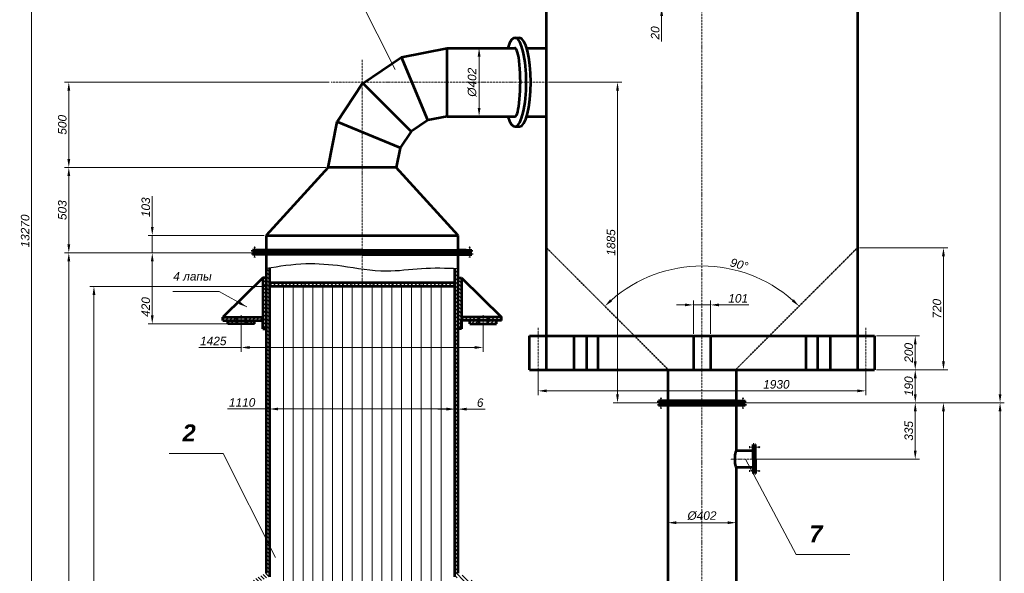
# Model space of a CAD drawing. Header units: millimetres. Extents: x -3101 to 6476, y -8300 to 7211.
# Tile 3 of 5: x -3101 to 2695, y -1536 to 1721. Entities that reach past the tile are written whole.
import ezdxf

# ---------------------------------------------------------------- set-up
doc = ezdxf.new("R2010")
doc.units = ezdxf.units.MM
doc.linetypes.add('ACAD_ISO10W100', pattern=[18, 12, -3, 0, -3])
doc.linetypes.add('HIDDEN2', pattern=[4.7625, 3.175, -1.5875])
doc.layers.get('0').update_dxf_attribs({"lineweight": 53})
for name, color, linetype, lineweight in [('0.15', 7, 'Continuous', 15), ('0.5', 7, 'Continuous', 30), ('0.5 Dash', 7, 'HIDDEN2', 35), ('Dash-Dot', 7, 'ACAD_ISO10W100', 15)]:
    doc.layers.add(name, color=color, linetype=linetype, lineweight=lineweight)
doc.styles.get("Standard").update_dxf_attribs({"font": 'ARIALI.TTF'})
doc.dimstyles.new('ISO-25', dxfattribs={"dimscale": 20, "dimtxt": 2.5, "dimasz": 2.5, "dimexe": 1.25, "dimexo": 0.625, "dimtad": 1, "dimdec": 1, "dimdsep": 46, "dimtxsty": 'Standard', "dimcen": 2.5, "dimadec": 0, "dimazin": 0, "dimtfac": 1, "dimtdec": 1, "dimtmove": 0, "dimatfit": 3, "dimfxl": 1.25, "dimlwd": 15, "dimlwe": 15, "dimarcsym": 0})

# ---------------------------------------------------------------- blocks, each defined once
blk = doc.blocks.new('*D13')
at = {"layer": '0.15', "color": 0, "lineweight": 15}
for p, q in [((1717.2, 7111), (2694.6, 7111)), ((2669.6, 7061), (2669.6, -482)), ((1153.5, -532), (2694.6, -532))]:
    blk.add_line(p, q, dxfattribs=at)
at = {"layer": '0.15', "color": 0}
for points in [[(2661.2, 7061), (2677.9, 7061), (2669.6, 7111)], [(2661.2, -482), (2677.9, -482), (2669.6, -532)]]:
    blk.add_solid(points, dxfattribs=at)
at = {"layer": 'Defpoints', "color": 0}
for p in [(1704.7, 7111), (1141, -532), (2669.6, -532)]:
    blk.add_point(p, dxfattribs=at)
at = {"layer": '0.15', "color": 0, "insert": (2631.5, 3289.5), "char_height": 50, "attachment_point": 5, "rotation": 90}
blk.add_mtext('7640', dxfattribs=at)
blk = doc.blocks.new('*D14')
at = {"layer": '0.15', "color": 0, "lineweight": 15}
for p, q in [((1942.5, -138.6), (2195.4, -138.6)), ((2170.4, -188.6), (2170.4, -288.6)), ((1942.5, -338.6), (2195.4, -338.6))]:
    blk.add_line(p, q, dxfattribs=at)
at = {"layer": '0.15', "color": 0}
for points in [[(2162.1, -188.6), (2178.8, -188.6), (2170.4, -138.6)], [(2162.1, -288.6), (2178.8, -288.6), (2170.4, -338.6)]]:
    blk.add_solid(points, dxfattribs=at)
at = {"layer": 'Defpoints', "color": 0}
for p in [(1930, -138.6), (1930, -338.6), (2170.4, -338.6)]:
    blk.add_point(p, dxfattribs=at)
at = {"layer": '0.15', "color": 0, "insert": (2132.4, -238.6), "char_height": 50, "attachment_point": 5, "rotation": 90}
blk.add_mtext('200', dxfattribs=at)
blk = doc.blocks.new('*D15')
at = {"layer": '0.15', "color": 0, "lineweight": 15}
for p, q in [((1942.5, -338.6), (2195.4, -338.6)), ((2170.4, -388.6), (2170.4, -482)), ((1942.5, -532), (2195.4, -532))]:
    blk.add_line(p, q, dxfattribs=at)
at = {"layer": '0.15', "color": 0}
for points in [[(2162.1, -388.6), (2178.8, -388.6), (2170.4, -338.6)], [(2162.1, -482), (2178.8, -482), (2170.4, -532)]]:
    blk.add_solid(points, dxfattribs=at)
at = {"layer": 'Defpoints', "color": 0}
for p in [(1930, -338.6), (1930, -532), (2170.4, -532)]:
    blk.add_point(p, dxfattribs=at)
at = {"layer": '0.15', "color": 0, "insert": (2132.4, -435.3), "char_height": 50, "attachment_point": 5, "rotation": 90}
blk.add_mtext('190', dxfattribs=at)
blk = doc.blocks.new('*D16')
at = {"layer": '0.15', "color": 0, "lineweight": 15}
for p, q in [((1842.5, 379.3), (2361.4, 379.3)), ((2336.4, 329.3), (2336.4, -288.6)), ((1942.5, -338.6), (2361.4, -338.6))]:
    blk.add_line(p, q, dxfattribs=at)
at = {"layer": '0.15', "color": 0}
for points in [[(2328, 329.3), (2344.7, 329.3), (2336.4, 379.3)], [(2328, -288.6), (2344.7, -288.6), (2336.4, -338.6)]]:
    blk.add_solid(points, dxfattribs=at)
at = {"layer": 'Defpoints', "color": 0}
for p in [(1830, 379.3), (1930, -338.6), (2336.4, -338.6)]:
    blk.add_point(p, dxfattribs=at)
at = {"layer": '0.15', "color": 0, "insert": (2298.3, 20.3), "char_height": 50, "attachment_point": 5, "rotation": 90}
blk.add_mtext('720', dxfattribs=at)
blk = doc.blocks.new('*D17')
at = {"layer": '0.15', "color": 0, "lineweight": 15}
for p, q in [((-48.8, -351.1), (-48.8, -487.4)), ((1878.8, -351.1), (1878.8, -487.4)), ((1.2, -462.4), (1828.8, -462.4))]:
    blk.add_line(p, q, dxfattribs=at)
at = {"layer": '0.15', "color": 0}
for points in [[(1.2, -454.1), (1.2, -470.7), (-48.8, -462.4)], [(1828.8, -454.1), (1828.8, -470.7), (1878.8, -462.4)]]:
    blk.add_solid(points, dxfattribs=at)
at = {"layer": 'Defpoints', "color": 0}
for p in [(-48.8, -338.6), (1878.8, -338.6), (1878.8, -462.4)]:
    blk.add_point(p, dxfattribs=at)
at = {"layer": '0.15', "color": 0, "insert": (1353, -424.4), "char_height": 50, "attachment_point": 5}
blk.add_mtext('1930', dxfattribs=at)
blk = doc.blocks.new('*D18')
at = {"layer": '0.15', "color": 0, "lineweight": 15}
for p, q in [((714, -1158.9), (714, -1262.9)), ((1116, -1158.9), (1116, -1262.9)), ((764, -1237.9), (1066, -1237.9))]:
    blk.add_line(p, q, dxfattribs=at)
at = {"layer": '0.15', "color": 0}
for points in [[(764, -1229.6), (764, -1246.3), (714, -1237.9)], [(1066, -1229.6), (1066, -1246.3), (1116, -1237.9)]]:
    blk.add_solid(points, dxfattribs=at)
at = {"layer": 'Defpoints', "color": 0}
for p in [(714, -1146.4), (1116, -1146.4), (1116, -1237.9)]:
    blk.add_point(p, dxfattribs=at)
at = {"layer": '0.15', "color": 0, "insert": (915, -1197), "char_height": 50, "attachment_point": 5}
blk.add_mtext('%%c402', dxfattribs=at)
blk = doc.blocks.new('*D19')
at = {"layer": '0.15', "color": 0, "lineweight": 15}
for p, q in [((1153.5, -532), (2195.4, -532)), ((2170.4, -813.7), (2170.4, -582)), ((1243.5, -863.7), (2195.4, -863.7))]:
    blk.add_line(p, q, dxfattribs=at)
at = {"layer": '0.15', "color": 0}
for points in [[(2162.1, -582), (2178.8, -582), (2170.4, -532)], [(2162.1, -813.7), (2178.8, -813.7), (2170.4, -863.7)]]:
    blk.add_solid(points, dxfattribs=at)
at = {"layer": 'Defpoints', "color": 0}
for p in [(1141, -532), (2170.4, -532), (1231, -863.7)]:
    blk.add_point(p, dxfattribs=at)
at = {"layer": '0.15', "color": 0, "insert": (2132.4, -697.9), "char_height": 50, "attachment_point": 5, "rotation": 90}
blk.add_mtext('335', dxfattribs=at)
blk = doc.blocks.new('*D20')
at = {"layer": '0.15', "color": 0, "lineweight": 15}
for p, q in [((864.5, -126.1), (864.5, 68.3)), ((965.5, -126.1), (965.5, 68.3)), ((814.5, 43.3), (764.5, 43.3)), ((864.5, 43.3), (965.5, 43.3)), ((1015.5, 43.3), (1191.4, 43.3))]:
    blk.add_line(p, q, dxfattribs=at)
at = {"layer": '0.15', "color": 0}
for points in [[(814.5, 51.6), (814.5, 35), (864.5, 43.3)], [(1015.5, 51.6), (1015.5, 35), (965.5, 43.3)]]:
    blk.add_solid(points, dxfattribs=at)
at = {"layer": 'Defpoints', "color": 0}
for p in [(965.5, 43.3), (864.5, -138.6), (965.5, -138.6)]:
    blk.add_point(p, dxfattribs=at)
at = {"layer": '0.15', "color": 0, "insert": (1128.4, 81.3), "char_height": 50, "attachment_point": 5}
blk.add_mtext('101', dxfattribs=at)
blk = doc.blocks.new('*D21')
at = {"layer": '0.15', "color": 0, "lineweight": 15}
for p, q in [((-397.6, 1554.1), (-421.7, 1554.1)), ((-396.7, 1504.1), (-396.7, 1202.1)), ((-397.3, 1152.1), (-421.7, 1152.1))]:
    blk.add_line(p, q, dxfattribs=at)
at = {"layer": '0.15', "color": 0}
for points in [[(-405, 1504.1), (-388.3, 1504.1), (-396.7, 1554.1)], [(-405, 1202.1), (-388.3, 1202.1), (-396.7, 1152.1)]]:
    blk.add_solid(points, dxfattribs=at)
at = {"layer": 'Defpoints', "color": 0}
for p in [(-385.1, 1554.1), (-396.7, 1152.1), (-384.8, 1152.1)]:
    blk.add_point(p, dxfattribs=at)
at = {"layer": '0.15', "color": 0, "insert": (-437.6, 1353.1), "char_height": 50, "attachment_point": 5, "rotation": 90}
blk.add_mtext('%%c402', dxfattribs=at)
blk = doc.blocks.new('*D28')
at = {"layer": '0.15', "color": 0, "lineweight": 15}
for p, q in [((927.5, -532), (2694.6, -532)), ((2669.6, -5398.9), (2669.6, -582)), ((927.5, -5448.9), (2694.6, -5448.9))]:
    blk.add_line(p, q, dxfattribs=at)
at = {"layer": '0.15', "color": 0}
for points in [[(2661.2, -582), (2677.9, -582), (2669.6, -532)], [(2661.2, -5398.9), (2677.9, -5398.9), (2669.6, -5448.9)]]:
    blk.add_solid(points, dxfattribs=at)
at = {"layer": 'Defpoints', "color": 0}
for p in [(915, -532), (2669.6, -532), (915, -5448.9)]:
    blk.add_point(p, dxfattribs=at)
at = {"layer": '0.15', "color": 0, "insert": (2631.5, -2990.5), "char_height": 50, "attachment_point": 5, "rotation": 90}
blk.add_mtext('4920', dxfattribs=at)
blk = doc.blocks.new('*D29')
at = {"layer": '0.15', "color": 0, "lineweight": 15}
for p, q in [((-1796.8, -80.6), (-1796.8, -232.2)), ((-373.2, -80.6), (-373.2, -232.2)), ((-1796.8, -207.2), (-2047, -207.2)), ((-423.2, -207.2), (-1746.8, -207.2))]:
    blk.add_line(p, q, dxfattribs=at)
at = {"layer": '0.15', "color": 0}
for points in [[(-1746.8, -198.9), (-1746.8, -215.6), (-1796.8, -207.2)], [(-423.2, -198.9), (-423.2, -215.6), (-373.2, -207.2)]]:
    blk.add_solid(points, dxfattribs=at)
at = {"layer": 'Defpoints', "color": 0}
for p in [(-1796.8, -68.1), (-373.2, -68.1), (-373.2, -207.2)]:
    blk.add_point(p, dxfattribs=at)
at = {"layer": '0.15', "color": 0, "insert": (-1961.4, -169.2), "char_height": 50, "attachment_point": 5}
blk.add_mtext('1425', dxfattribs=at)
blk = doc.blocks.new('*D30')
at = {"layer": '0.15', "color": 0, "lineweight": 15}
for p, q in [((-1710.5, 349.1), (-2345.5, 349.1)), ((-2320.5, 299.1), (-2320.5, -18.1)), ((-1730.3, -68.1), (-2345.5, -68.1))]:
    blk.add_line(p, q, dxfattribs=at)
at = {"layer": '0.15', "color": 0}
for points in [[(-2328.8, 299.1), (-2312.1, 299.1), (-2320.5, 349.1)], [(-2328.8, -18.1), (-2312.1, -18.1), (-2320.5, -68.1)]]:
    blk.add_solid(points, dxfattribs=at)
at = {"layer": 'Defpoints', "color": 0}
for p in [(-1698, 349.1), (-2320.5, -68.1), (-1717.8, -68.1)]:
    blk.add_point(p, dxfattribs=at)
at = {"layer": '0.15', "color": 0, "insert": (-2358.5, 30.8), "char_height": 50, "attachment_point": 5, "rotation": 90}
blk.add_mtext('420', dxfattribs=at)
blk = doc.blocks.new('*D31')
at = {"layer": '0.15', "color": 0, "lineweight": 15}
for p, q in [((-1642.7, 152.1), (-2688.7, 152.1)), ((-2663.7, 102.1), (-2663.7, -4797.9)), ((-1621.1, -4847.9), (-2688.7, -4847.9))]:
    blk.add_line(p, q, dxfattribs=at)
at = {"layer": '0.15', "color": 0}
for points in [[(-2672, 102.1), (-2655.3, 102.1), (-2663.7, 152.1)], [(-2672, -4797.9), (-2655.3, -4797.9), (-2663.7, -4847.9)]]:
    blk.add_solid(points, dxfattribs=at)
at = {"layer": 'Defpoints', "color": 0}
for p in [(-1630.2, 152.1), (-2663.7, -4847.9), (-1608.6, -4847.9)]:
    blk.add_point(p, dxfattribs=at)
at = {"layer": '0.15', "color": 0, "insert": (-2701.7, -2347.9), "char_height": 50, "attachment_point": 5, "rotation": 90}
blk.add_mtext('5000', dxfattribs=at)
blk = doc.blocks.new('*D32')
at = {"layer": '0.15', "color": 0, "lineweight": 15}
for p, q in [((-1756.6, 349.1), (-2836.8, 349.1)), ((-2811.8, 299.1), (-2811.8, -4995)), ((-1710.5, -5045), (-2836.8, -5045))]:
    blk.add_line(p, q, dxfattribs=at)
at = {"layer": '0.15', "color": 0}
for points in [[(-2820.1, 299.1), (-2803.4, 299.1), (-2811.8, 349.1)], [(-2820.1, -4995), (-2803.4, -4995), (-2811.8, -5045)]]:
    blk.add_solid(points, dxfattribs=at)
at = {"layer": 'Defpoints', "color": 0}
for p in [(-1744.1, 349.1), (-2811.8, -5045), (-1698, -5045)]:
    blk.add_point(p, dxfattribs=at)
at = {"layer": '0.15', "color": 0, "insert": (-2849.8, -2347.9), "char_height": 50, "attachment_point": 5, "rotation": 90}
blk.add_mtext('5394', dxfattribs=at)
blk = doc.blocks.new('*D33')
at = {"layer": '0.15', "color": 0, "lineweight": 15}
for p, q in [((-2320.5, 502.1), (-2320.5, 683.3)), ((-1662.5, 452.1), (-2345.5, 452.1)), ((-2320.5, 349.1), (-2320.5, 452.1)), ((-1769.1, 349.1), (-2345.5, 349.1)), ((-2320.5, 299.1), (-2320.5, 249.1))]:
    blk.add_line(p, q, dxfattribs=at)
at = {"layer": '0.15', "color": 0}
for points in [[(-2328.8, 502.1), (-2312.1, 502.1), (-2320.5, 452.1)], [(-2328.8, 299.1), (-2312.1, 299.1), (-2320.5, 349.1)]]:
    blk.add_solid(points, dxfattribs=at)
at = {"layer": 'Defpoints', "color": 0}
for p in [(-2320.5, 452.1), (-1650, 452.1), (-1756.6, 349.1)]:
    blk.add_point(p, dxfattribs=at)
at = {"layer": '0.15', "color": 0, "insert": (-2358.5, 617.7), "char_height": 50, "attachment_point": 5, "rotation": 90}
blk.add_mtext('103', dxfattribs=at)
blk = doc.blocks.new('*D34')
at = {"layer": '0.15', "color": 0, "lineweight": 15}
for p, q in [((-1298.5, 852.1), (-2836.8, 852.1)), ((-2811.8, 802.1), (-2811.8, 399.1)), ((-1781.6, 349.1), (-2836.8, 349.1))]:
    blk.add_line(p, q, dxfattribs=at)
at = {"layer": '0.15', "color": 0}
for points in [[(-2820.1, 802.1), (-2803.4, 802.1), (-2811.8, 852.1)], [(-2820.1, 399.1), (-2803.4, 399.1), (-2811.8, 349.1)]]:
    blk.add_solid(points, dxfattribs=at)
at = {"layer": 'Defpoints', "color": 0}
for p in [(-1286, 852.1), (-2811.8, 349.1), (-1769.1, 349.1)]:
    blk.add_point(p, dxfattribs=at)
at = {"layer": '0.15', "color": 0, "insert": (-2849.8, 600.6), "char_height": 50, "attachment_point": 5, "rotation": 90}
blk.add_mtext('503', dxfattribs=at)
blk = doc.blocks.new('*D35')
at = {"layer": '0.15', "color": 0, "lineweight": 15}
for p, q in [((12.5, 1353.4), (443, 1353.4)), ((418, 1303.4), (418, -482)), ((793.4, -532), (393, -532))]:
    blk.add_line(p, q, dxfattribs=at)
at = {"layer": '0.15', "color": 0}
for points in [[(409.6, 1303.4), (426.3, 1303.4), (418, 1353.4)], [(409.6, -482), (426.3, -482), (418, -532)]]:
    blk.add_solid(points, dxfattribs=at)
at = {"layer": 'Defpoints', "color": 0}
for p in [(0, 1353.4), (418, -532), (805.9, -532)]:
    blk.add_point(p, dxfattribs=at)
at = {"layer": '0.15', "color": 0, "insert": (379.9, 410.7), "char_height": 50, "attachment_point": 5, "rotation": 90}
blk.add_mtext('1885', dxfattribs=at)
blk = doc.blocks.new('*D36')
at = {"layer": '0.15', "color": 0, "lineweight": 15}
for p, q in [((-1279.6, 1353.4), (-2836.8, 1353.4)), ((-2811.8, 902.1), (-2811.8, 1303.4)), ((-1311, 852.1), (-2836.8, 852.1))]:
    blk.add_line(p, q, dxfattribs=at)
at = {"layer": '0.15', "color": 0}
for points in [[(-2820.1, 1303.4), (-2803.4, 1303.4), (-2811.8, 1353.4)], [(-2820.1, 902.1), (-2803.4, 902.1), (-2811.8, 852.1)]]:
    blk.add_solid(points, dxfattribs=at)
at = {"layer": 'Defpoints', "color": 0}
for p in [(-2811.8, 1353.4), (-1267.1, 1353.4), (-1298.5, 852.1)]:
    blk.add_point(p, dxfattribs=at)
at = {"layer": '0.15', "color": 0, "insert": (-2849.8, 1102.7), "char_height": 50, "attachment_point": 5, "rotation": 90}
blk.add_mtext('500', dxfattribs=at)
blk = doc.blocks.new('*D41')
at = {"layer": '0.15', "color": 0, "lineweight": 15}
for p, q in [((-1630.1, -499.8), (-1630.1, -594.1)), ((-540, -499.8), (-540, -594.1)), ((-1630.1, -569.1), (-1876.9, -569.1)), ((-590, -569.1), (-1580.1, -569.1))]:
    blk.add_line(p, q, dxfattribs=at)
at = {"layer": '0.15', "color": 0}
for points in [[(-1580.1, -560.8), (-1580.1, -577.4), (-1630.1, -569.1)], [(-590, -560.8), (-590, -577.4), (-540, -569.1)]]:
    blk.add_solid(points, dxfattribs=at)
at = {"layer": 'Defpoints', "color": 0}
for p in [(-1630.1, -487.3), (-540, -487.3), (-540, -569.1)]:
    blk.add_point(p, dxfattribs=at)
at = {"layer": '0.15', "color": 0, "insert": (-1791.6, -531.1), "char_height": 50, "attachment_point": 5}
blk.add_mtext('1110', dxfattribs=at)
blk = doc.blocks.new('*D42')
at = {"layer": '0.15', "color": 0, "lineweight": 15}
for p, q in [((-590, -570.1), (-640, -570.1)), ((-540, -570.1), (-520, -570.1)), ((-470, -570.1), (-361.2, -570.1)), ((-540, -581.6), (-540, -595.1)), ((-520, -581.6), (-520, -595.1))]:
    blk.add_line(p, q, dxfattribs=at)
at = {"layer": '0.15', "color": 0}
for points in [[(-590, -561.7), (-590, -578.4), (-540, -570.1)], [(-470, -561.7), (-470, -578.4), (-520, -570.1)]]:
    blk.add_solid(points, dxfattribs=at)
at = {"layer": 'Defpoints', "color": 0}
for p in [(-540, -569.1), (-520, -569.1), (-520, -570.1)]:
    blk.add_point(p, dxfattribs=at)
at = {"layer": '0.15', "color": 0, "insert": (-390.6, -532), "char_height": 50, "attachment_point": 5}
blk.add_mtext('6', dxfattribs=at)
blk = doc.blocks.new('*D43')
at = {"layer": '0.15', "color": 0, "lineweight": 15}
for p, q in [((-323.5, 7111), (-3055.4, 7111)), ((-3030.4, -6104.9), (-3030.4, 7061)), ((-2824.3, -6154.9), (-3055.4, -6154.9))]:
    blk.add_line(p, q, dxfattribs=at)
at = {"layer": '0.15', "color": 0}
for points in [[(-3038.7, 7061), (-3022.1, 7061), (-3030.4, 7111)], [(-3038.7, -6104.9), (-3022.1, -6104.9), (-3030.4, -6154.9)]]:
    blk.add_solid(points, dxfattribs=at)
at = {"layer": 'Defpoints', "color": 0}
for p in [(-3030.4, 7111), (-311, 7111), (-2811.8, -6154.9)]:
    blk.add_point(p, dxfattribs=at)
at = {"layer": '0.15', "color": 0, "insert": (-3068.4, 478.1), "char_height": 50, "attachment_point": 5, "rotation": 90}
blk.add_mtext('13270', dxfattribs=at)
blk = doc.blocks.new('*D57')
at = {"layer": '0.15', "color": 0, "lineweight": 15}
blk.add_arc((915, -536), 808.3, 48.55557, 131.4553, dxfattribs=at)
at = {"layer": '0.15', "color": 0}
for points in [[(385.6, 63.7), (374.2, 75.8), (343.5, 35.5)], [(1455.8, 75.9), (1444.4, 63.8), (1486.5, 35.6)]]:
    blk.add_solid(points, dxfattribs=at)
at = {"layer": 'Defpoints', "color": 0}
for p in [(0, 379), (1830, 379.3), (705.8, 244.7), (714, -335), (1116, -335)]:
    blk.add_point(p, dxfattribs=at)
at = {"layer": '0.15', "color": 0, "insert": (1134, 281.5), "char_height": 50, "attachment_point": 5, "rotation": 345.00725}
blk.add_mtext('90°', dxfattribs=at)
blk = doc.blocks.new('*D64')
at = {"color": 0, "lineweight": 15}
for p, q in [((1153.5, -532), (2361.4, -532)), ((2336.4, -582), (2336.4, -4482)), ((1153.5, -4532), (2361.4, -4532))]:
    blk.add_line(p, q, dxfattribs=at)
at = {"color": 0}
for points in [[(2328, -582), (2344.7, -582), (2336.4, -532)], [(2328, -4482), (2344.7, -4482), (2336.4, -4532)]]:
    blk.add_solid(points, dxfattribs=at)
at = {"layer": 'Defpoints', "color": 0}
for p in [(1141, -532), (1141, -4532), (2336.4, -4532)]:
    blk.add_point(p, dxfattribs=at)
at = {"color": 0, "insert": (2298.3, -2532), "char_height": 50, "attachment_point": 5, "rotation": 90}
blk.add_mtext('4000', dxfattribs=at)
blk = doc.blocks.new('*D69')
at = {"color": 0, "lineweight": 15}
for p, q in [((677.7, 1863), (677.7, 1913)), ((503.3, 1813), (702.7, 1813)), ((677.7, 1813), (677.7, 1793)), ((503.3, 1793), (702.7, 1793)), ((677.7, 1743), (677.7, 1593.7))]:
    blk.add_line(p, q, dxfattribs=at)
at = {"color": 0}
for points in [[(669.4, 1863), (686.1, 1863), (677.7, 1813)], [(669.4, 1743), (686.1, 1743), (677.7, 1793)]]:
    blk.add_solid(points, dxfattribs=at)
at = {"layer": 'Defpoints', "color": 0}
for p in [(490.8, 1813), (490.8, 1793), (677.7, 1793)]:
    blk.add_point(p, dxfattribs=at)
at = {"color": 0, "insert": (639.7, 1643.4), "char_height": 50, "attachment_point": 5, "rotation": 90}
blk.add_mtext('20', dxfattribs=at)

msp = doc.modelspace()

# ---------------------------------------------------------------- hatches: boundary and pattern name
at = {"layer": '0.15'}
h = msp.add_hatch(dxfattribs=at)
h.set_pattern_fill('ANSI31', color=256, scale=5, style=0)
h.paths.add_polyline_path([(-1085, 355.07), (-1698, 355.07), (-1698, 349.07), (-1085, 349.07)])
h.paths.add_polyline_path([(-472, 355.07), (-1085, 355.07), (-1085, 349.07), (-472, 349.07)])
h = msp.add_hatch(dxfattribs=at)
h.set_pattern_fill('ANSI31', color=256, scale=5, angle=90, style=0)
edge = h.paths.add_edge_path()
edge.add_spline(control_points=[(-1630.19, 261.97), (-1636.79, 260.92), (-1643.4, 259.87), (-1650, 258.81)], knot_values=[0, 0, 0, 0, 19.9786578, 19.9786578, 19.9786578, 19.9786578], degree=3, periodic=0)
edge.add_line((-1650, 258.81), (-1650, -1535.73))
edge.add_arc((-1500, -1906.54), 400, 112.024313, 180)
edge.add_line((-1900, -1906.54), (-1900, -2185.43))
edge.add_line((-1900, -2185.43), (-1880, -2185.43))
edge.add_line((-1880, -2185.43), (-1880, -1926.54))
edge.add_arc((-1480, -1926.54), 400, 112.024313, 180, ccw=False)
edge.add_line((-1630, -1555.73), (-1630.19, 261.97))
h.paths.add_polyline_path([(-1880, -2510.43), (-1900, -2510.43), (-1900, -2789.32, 0.3056147), (-1650, -3160.13), (-1650, -4749.65, -0.0699555), (-1630.03, -4767.01), (-1630, -3140.13, -0.3056147), (-1880, -2769.32)])
h.paths.add_polyline_path([(-1630.03, -4767.01, 0.0699555), (-1650, -4749.65), (-1650, -4805.43), (-1630.03, -4805.43)])
h = msp.add_hatch(dxfattribs=at)
h.set_pattern_fill('ANSI31', color=256, scale=5, angle=90, style=0)
edge = h.paths.add_edge_path()
edge.add_line((-520, -1535.73), (-520, 257.99))
edge.add_spline(control_points=[(-520, 257.99), (-526.67, 258.2), (-533.33, 258.41), (-540, 258.62)], knot_values=[1114.2062636, 1114.2062636, 1114.2062636, 1114.2062636, 1134.1993269, 1134.1993269, 1134.1993269, 1134.1993269], degree=3, periodic=0)
edge.add_line((-540, 258.62), (-540, -1555.73))
edge.add_arc((-690, -1926.54), 400, 0, 67.975687, ccw=False)
edge.add_line((-290, -1926.54), (-290, -2347.93))
edge.add_line((-290, -2347.93), (-270, -2347.93))
edge.add_line((-270, -2347.93), (-270, -1906.54))
edge.add_arc((-670, -1906.54), 400, 0, 67.975687)
edge = h.paths.add_edge_path()
edge.add_line((-270, -2347.93), (-290, -2347.93))
edge.add_line((-290, -2347.93), (-290, -2769.32))
edge.add_arc((-690, -2769.32), 400, -67.975687, 0, ccw=False)
edge.add_line((-540, -3140.13), (-539.87, -4954.28))
edge.add_spline(control_points=[(-539.87, -4954.28), (-533.25, -4953.36), (-526.62, -4952.43), (-520, -4951.5)], knot_values=[1114.6952998, 1114.6952998, 1114.6952998, 1114.6952998, 1134.64883, 1134.64883, 1134.64883, 1134.64883], degree=3, periodic=0)
edge.add_line((-520, -4951.5), (-520, -3160.13))
edge.add_arc((-670, -2789.32), 400, 292.024313, 360)
edge.add_line((-270, -2789.32), (-270, -2347.93))
h = msp.add_hatch(dxfattribs=at)
h.set_pattern_fill('ANSI31', color=256, scale=5, style=0)
h.paths.add_polyline_path([(-1822.81, -28.07), (-1905.81, -28.07), (-1905.81, -48.07), (-1822.81, -48.07)])
h.paths.add_polyline_path([(-1670, -28.07), (-1770.81, -28.07), (-1770.81, -48.07), (-1670, -48.07)])
h.paths.add_polyline_path([(-1650, 201.93), (-1670, 201.93), (-1670, -98.07), (-1650, -98.07)])
h = msp.add_hatch(dxfattribs=at)
h.set_pattern_fill('ANSI31', color=256, scale=5, style=0)
h.set_pattern_definition([(135, (-2170, 0), (11.22532, 11.22532), [])])
h.paths.add_polyline_path([(-347.19, -28.07), (-264.19, -28.07), (-264.19, -48.07), (-347.19, -48.07)])
h.paths.add_polyline_path([(-500, -28.07), (-399.19, -28.07), (-399.19, -48.07), (-500, -48.07)])
h.paths.add_polyline_path([(-520, 201.93), (-500, 201.93), (-500, -98.07), (-520, -98.07)])
h = msp.add_hatch(dxfattribs=at)
h.set_pattern_fill('ANSI31', color=256, scale=5, angle=90, style=0)
h.paths.add_polyline_path([(-1085, 173.07), (-1085, 152.07), (-540, 152.07), (-540, 173.07)])
h.paths.add_polyline_path([(-1630.18, 173.07), (-1630.18, 152.07), (-1085, 152.07), (-1085, 173.07)])
h = msp.add_hatch(dxfattribs=at)
h.set_pattern_fill('ANSI31', color=256, scale=5, angle=90, style=0)
h.paths.add_polyline_path([(-1717.81, -48.07), (-1770.81, -48.07), (-1770.81, -68.07), (-1717.81, -68.07)])
h.paths.add_polyline_path([(-1822.81, -48.07), (-1875.81, -48.07), (-1875.81, -68.07), (-1822.81, -68.07)])
h = msp.add_hatch(dxfattribs=at)
h.set_pattern_fill('ANSI31', color=256, scale=5, angle=90, style=0)
h.set_pattern_definition([(45, (-2170, 0), (11.22532, -11.22532), [])])
h.paths.add_polyline_path([(-452.19, -48.07), (-452.19, -68.07), (-399.19, -68.07), (-399.19, -48.07)])
h.paths.add_polyline_path([(-347.19, -48.07), (-347.19, -68.07), (-294.19, -68.07), (-294.19, -48.07)])
h = msp.add_hatch(dxfattribs=at)
h.set_pattern_fill('ANSI31', color=256, scale=5, angle=90, style=0)
h.set_pattern_definition([(135, (-4533.931, -362.96), (-11.22532, -11.22532), [])])
h.paths.add_polyline_path([(1116, -538), (1141, -538), (1141, -532), (1116, -532), (689, -532), (689, -538)])
h = msp.add_hatch(dxfattribs=at)
h.set_pattern_fill('ANSI31', color=256, angle=90, style=0)
h.set_pattern_definition([(135, (-4932.8693, 221.2778), (-2.245064, -2.245064), [])])
h.paths.add_polyline_path([(1222, -863.72), (1222, -920.22), (1225, -920.22), (1225, -863.72)])
h.paths.add_polyline_path([(1222, -807.22), (1222, -863.72), (1225, -863.72), (1225, -807.22)])

# ---------------------------------------------------------------- linework, layer by layer
for p, q in [((0, -338.65), (0, 1792.98)), ((1830, 1792.98), (1830, -338.65)), ((-185.55, 1614.07), (-158.5, 1614.07)), ((-852.64, 1500.63), (-584, 1554.07)), ((-584, 1554.07), (-186.26, 1554.07)), ((-584, 1152.07), (-584, 1554.07)), ((-116.4, 1554.07), (0, 1554.07)), ((-1085, 1343.8), (-852.64, 1500.63)), ((-698.81, 1129.23), (-852.64, 1500.63)), ((-1232.56, 1120.71), (-1085, 1343.8)), ((-796.13, 1064.2), (-1080.39, 1348.46)), ((-1286, 852.07), (-1232.56, 1120.71)), ((-861.16, 966.87), (-1232.56, 1120.71)), ((-698.81, 1129.23), (-796.13, 1064.2)), ((-584, 1152.07), (-698.81, 1129.23)), ((-584, 1152.07), (-185.54, 1152.07)), ((-116.4, 1152.07), (0, 1152.07)), ((-796.13, 1064.2), (-861.16, 966.87)), ((-186.44, 1092.09), (-158.51, 1092.07)), ((-861.16, 966.87), (-884, 852.07)), ((-1286, 852.07), (-1650, 452.07)), ((-884, 852.07), (-1286, 852.07)), ((-884, 852.07), (-1286, 852.07)), ((-520, 452.07), (-884, 852.07)), ((-1650, 452.07), (-1650, 365.07)), ((-1650, 452.07), (-520, 452.07)), ((-520, 365.07), (-520, 452.07)), ((-1085, 365.07), (-1730, 365.07)), ((-1730, 357.57), (-1730, 365.07)), ((-1698, 357.57), (-1730, 357.57)), ((-1698, 365.07), (-1650, 365.07)), ((-1698, 355.07), (-1698, 357.57)), ((-1085, 355.07), (-1698, 355.07)), ((-1698, 355.07), (-1698, 346.57)), ((-1085, 349.07), (-1698, 349.07)), ((-1085, 365.07), (-440, 365.07)), ((-1085, 355.07), (-472, 355.07)), ((-1085, 349.07), (-472, 349.07)), ((-472, 365.07), (-520, 365.07)), ((-472, 355.07), (-472, 357.57)), ((-472, 357.57), (-440, 357.57)), ((-472, 355.07), (-472, 346.57)), ((-440, 357.57), (-440, 365.07)), ((-1698, 346.57), (-1730, 346.57)), ((-1730, 346.57), (-1730, 339.07)), ((-1085, 339.07), (-1730, 339.07)), ((-1650, 339.07), (-1650, -1535.73)), ((-1085, 339.07), (-440, 339.07)), ((-520, -1535.43), (-520, 339.07)), ((-472, 339.07), (-520, 339.07)), ((-472, 346.57), (-440, 346.57)), ((-440, 346.57), (-440, 339.07)), ((-1630.19, 261.97), (-1630, -1555.73)), ((-540, -1555.73), (-540, 258.62)), ((-1670, 201.93), (-1905.81, -28.07)), ((-1650, 201.93), (-1670, 201.93)), ((-1670, 201.93), (-1670, -98.07)), ((-520, 201.93), (-500, 201.93)), ((-500, 201.93), (-500, -98.07)), ((-500, 201.93), (-264.19, -28.07)), ((-540, 173.07), (-1630.19, 173.07)), ((-540, 152.07), (-1630.19, 152.07)), ((-1905.81, -48.07), (-1905.81, -28.07)), ((-1905.81, -28.07), (-1670, -28.07)), ((-1905.81, -48.07), (-1670, -48.07)), ((-1875.81, -68.07), (-1875.81, -48.07)), ((-1822.81, -28.07), (-1822.81, -48.07)), ((-1822.81, -48.07), (-1822.81, -68.07)), ((-1770.81, -28.07), (-1770.81, -48.07)), ((-1770.81, -48.07), (-1770.81, -68.07)), ((-1717.81, -68.07), (-1717.81, -48.07)), ((-1670, -98.07), (-1670, -48.07)), ((-264.19, -28.07), (-500, -28.07)), ((-500, -98.07), (-500, -48.07)), ((-264.19, -48.07), (-500, -48.07)), ((-452.19, -68.07), (-452.19, -48.07)), ((-399.19, -28.07), (-399.19, -48.07)), ((-399.19, -48.07), (-399.19, -68.07)), ((-347.19, -28.07), (-347.19, -48.07)), ((-347.19, -48.07), (-347.19, -68.07)), ((-294.19, -68.07), (-294.19, -48.07)), ((-264.19, -48.07), (-264.19, -28.07)), ((-1717.81, -68.07), (-1875.81, -68.07)), ((-1670, -98.07), (-1650, -98.07)), ((-500, -98.07), (-520, -98.07)), ((-452.19, -68.07), (-294.19, -68.07)), ((-100, -338.65), (-100, -138.65)), ((-100, -138.65), (1930, -138.65)), ((160.71, -138.65), (160.71, -338.65)), ((235.83, -138.65), (235.83, -338.65)), ((302.75, -138.65), (302.75, -338.65)), ((864.5, -138.65), (864.5, -338.65)), ((965.5, -138.65), (965.5, -338.65)), ((1527.25, -138.65), (1527.25, -338.65)), ((1594.17, -138.65), (1594.17, -338.65)), ((1669.29, -138.65), (1669.29, -338.65)), ((1930, -138.65), (1930, -338.65)), ((-100, -338.65), (1930, -338.65)), ((714, -335), (714, -521)), ((1116, -335), (1116, -521)), ((660, -529), (660, -521)), ((1116, -521), (660, -521)), ((1116, -521), (1170, -521)), ((1170, -529), (1170, -521)), ((689, -529), (660, -529)), ((660, -541), (660, -549)), ((689, -541), (660, -541)), ((1170, -549), (660, -549)), ((689, -532), (689, -529)), ((689, -532), (689, -541)), ((1116, -532), (689, -532)), ((1116, -538), (689, -538)), ((714, -549), (714, -4947.93)), ((1116, -532), (1141, -532)), ((1116, -538), (1141, -538)), ((1116, -549), (1116, -816.22)), ((1141, -532), (1141, -529)), ((1141, -529), (1170, -529)), ((1141, -532), (1141, -541)), ((1141, -541), (1170, -541)), ((1170, -541), (1170, -549)), ((1220, -778.53), (1216, -778.53)), ((1216, -863.72), (1216, -778.72)), ((1220, -807.22), (1220, -778.53)), ((1222, -807.22), (1220, -807.22)), ((1222, -863.72), (1222, -807.22)), ((1222, -807.22), (1227, -807.22)), ((1225, -863.72), (1225, -807.22)), ((1227, -807.22), (1227, -778.53)), ((1227, -778.53), (1231, -778.53)), ((1231, -863.72), (1231, -778.72)), ((1216, -816.22), (1116, -816.22)), ((1216, -863.72), (1216, -948.72)), ((1222, -863.72), (1222, -920.22)), ((1225, -863.72), (1225, -920.22)), ((1231, -863.72), (1231, -948.72)), ((1116, -911.22), (1216, -911.22)), ((1116, -911.22), (1116, -4947.93)), ((1225, -920.22), (1220, -920.22)), ((1220, -920.22), (1220, -948.91)), ((1225, -920.22), (1227, -920.22)), ((1227, -920.22), (1227, -948.91)), ((1220, -948.91), (1216, -948.91)), ((1227, -948.91), (1231, -948.91))]:
    msp.add_line(p, q)
for centre, major_axis, ratio, start_param, end_param in [((-185.55, 1353.07), (0, 261), 0.2528692, 2.4498176, 6.9749603), ((-158.5, 1353.07), (0, 261), 0.2528692, 3.1415927, 6.2831853), ((-185.55, 1353.07), (0, 201), 0.1567309, 3.1418736, 6.3057772), ((1116, -863.72), (0, 47.5), 0.1734723, 6.2830931, 9.4250545)]:
    msp.add_ellipse(centre, major_axis=major_axis, ratio=ratio, start_param=start_param, end_param=end_param)
for p, q in [((-891.64, 1428.86), (-1200.63, 2041.17)), ((-1714.33, 377.44), (-1721.4, 384.51)), ((-1721.4, 377.44), (-1714.33, 384.51)), ((-1717.87, 380.98), (-1717.87, 323.45)), ((-455.67, 377.44), (-448.6, 384.51)), ((-448.6, 377.44), (-455.67, 384.51)), ((-452.13, 380.98), (-452.13, 323.45)), ((-1712.87, 323.45), (-1722.87, 323.45)), ((-457.13, 323.45), (-447.13, 323.45)), ((-1549, -4858.93), (-1549, 163.07)), ((-1491, -4858.93), (-1491, 163.07)), ((-1433, -4858.93), (-1433, 163.07)), ((-1375, -4858.93), (-1375, 163.07)), ((-1317, -4858.93), (-1317, 163.07)), ((-1259, -4858.93), (-1259, 163.07)), ((-1201, -4858.93), (-1201, 163.07)), ((-1143, -4858.93), (-1143, 163.07)), ((-1085, -4858.93), (-1085, 163.07)), ((-1027, -4858.93), (-1027, 163.07)), ((-969, -4858.93), (-969, 163.07)), ((-911, -4858.93), (-911, 163.07)), ((-853, -4858.93), (-853, 163.07)), ((-795, -4858.93), (-795, 163.07)), ((-737, -4858.93), (-737, 163.07)), ((-679, -4858.93), (-679, 163.07)), ((-621, -4858.93), (-621, 163.07)), ((670.26, -509.62), (677.34, -502.55)), ((677.34, -509.62), (670.26, -502.55)), ((673.8, -506.09), (673.8, -563.61)), ((1159.74, -509.62), (1152.66, -502.55)), ((1152.66, -509.62), (1159.74, -502.55)), ((1156.2, -506.09), (1156.2, -563.61)), ((668.8, -563.61), (678.8, -563.61)), ((1161.2, -563.61), (1151.2, -563.61)), ((1194.42, -798.72), (1194.42, -788.72)), ((1251.95, -793.72), (1194.42, -793.72)), ((1248.41, -797.26), (1255.48, -790.19)), ((1248.41, -790.19), (1255.48, -797.26)), ((-2220.41, -830.9), (-1903.34, -830.9)), ((-1594.35, -1443.21), (-1903.34, -830.9)), ((1171.76, -863.72), (1469, -1425)), ((1194.42, -928.72), (1194.42, -938.72)), ((1251.95, -933.72), (1194.42, -933.72)), ((1248.41, -930.19), (1255.48, -937.26)), ((1248.41, -937.26), (1255.48, -930.19)), ((1469, -1425), (1786.06, -1425))]:
    msp.add_line(p, q, dxfattribs=at)
at = {"layer": '0.5'}
msp.add_spline([(-1650, 258.81), (-1417.1, 286.02), (-1204.3, 272.83), (-942.02, 243.15), (-735.82, 257.99), (-520, 257.99)], degree=3, dxfattribs=at)
at = {"layer": '0.5 Dash'}
for p, q in [((714, -335), (0, 379)), ((1830, 379.27), (1116, -335))]:
    msp.add_line(p, q, dxfattribs=at)
at = {"layer": 'Dash-Dot'}
for p, q in [((915, 7186.64), (915, -8219.96)), ((-1085, 1485.99), (-1085, -8219.96)), ((186.16, 1353.43), (-1267.1, 1353.43)), ((-1796.81, -18.07), (-1796.81, -78.07)), ((-373.19, -18.07), (-373.19, -78.07)), ((-48.8, -392.38), (-48.8, -91.92)), ((1878.8, -392.38), (1878.8, -91.92)), ((1262.53, -863.72), (1081, -863.72))]:
    msp.add_line(p, q, dxfattribs=at)

# ---------------------------------------------------------------- texts
at = {"char_height": 100, "width": 379.018, "attachment_point": 1}
for s, insert in [('{\\fArial|b1|i1|c204|p34;2}', (-2142.26, -659.74)), ('{\\fArial|b1|i1|c204|p34;7}', (1547.15, -1253.84))]:
    msp.add_mtext(s, dxfattribs=dict(at, insert=insert))
at = {"layer": '0.15', "insert": (-2196.89, 236.81), "char_height": 50, "width": 272.3934, "attachment_point": 1}
msp.add_mtext('4 {\\fArial|b0|i1|c204|p34;лапы}', dxfattribs=at)

# ---------------------------------------------------------------- dimensions: what is measured, and where the dimension line sits
for base, p1, p2, picture, middle in [((677.74, 1792.98), (490.78, 1812.98), (490.78, 1792.98), '*D69', (639.71, 1643.36)), ((2336.36, -4532), (1141, -532), (1141, -4532), '*D64', (2298.33, -2532))]:
    dim = msp.add_linear_dim(base=base, p1=p1, p2=p2, angle=90, dimstyle='ISO-25')
    dim.commit()
    dim.dimension.update_dxf_attribs({"geometry": picture, "text_midpoint": middle})
at = {"layer": '0.15'}
for base, p1, p2, text, picture, middle in [((-3030.41, 7110.98), (-2811.77, -6154.87), (-310.98, 7110.98), '13270', '*D43', (-3068.44, 478.06)), ((2669.55, -532), (1704.74, 7110.98), (1141, -532), '7640', '*D13', (2631.52, 3289.49)), ((2336.36, -338.65), (1830, 379.27), (1930, -338.65), '720', '*D16', (2298.33, 20.31)), ((-2663.66, -4847.93), (-1630.18, 152.07), (-1608.56, -4847.93), '5000', '*D31', (-2701.69, -2347.93)), ((2170.42, -532), (1930, -338.65), (1930, -532), '190', '*D15', (2132.39, -435.32)), ((2669.55, -532), (915, -5448.93), (915, -532), '4920', '*D28', (2631.52, -2990.47)), ((2170.42, -532), (1231, -863.72), (1141, -532), '335', '*D19', (2132.39, -697.86))]:
    dim = msp.add_linear_dim(base=base, p1=p1, p2=p2, angle=90, text=text, dimstyle='ISO-25', dxfattribs=at)
    dim.commit()
    dim.dimension.update_dxf_attribs({"geometry": picture, "text_midpoint": middle})
for base, p1, p2, override, picture, middle in [((-396.66, 1152.07), (-385.13, 1554.07), (-384.77, 1152.07), {"dimpost": '%%c<>'}, '*D21', (-437.62, 1353.07)), ((417.97, -532), (0, 1353.43), (805.89, -532), {"dimdec": 0}, '*D35', (379.93, 410.72))]:
    dim = msp.add_linear_dim(base=base, p1=p1, p2=p2, angle=90, dimstyle='ISO-25', override=override, dxfattribs=at)
    dim.commit()
    dim.dimension.update_dxf_attribs({"geometry": picture, "text_midpoint": middle})
dim = msp.add_linear_dim(base=(-2811.77, 1353.43), p1=(-1298.5, 852.07), p2=(-1267.1, 1353.43), angle=90, text='500', dimstyle='ISO-25', override={"dimdec": 0}, dxfattribs=at)
dim.commit()
dim.dimension.update_dxf_attribs({"geometry": '*D36', "text_midpoint": (-2849.8, 1102.75)})
for base, p1, p2, picture, middle in [((-2811.77, 349.07), (-1286, 852.07), (-1769.09, 349.07), '*D34', (-2849.8, 600.57)), ((-2320.46, 452.07), (-1756.59, 349.07), (-1650, 452.07), '*D33', (-2358.48, 617.71)), ((-2811.77, -5044.97), (-1744.09, 349.07), (-1698, -5044.97), '*D32', (-2849.8, -2347.95)), ((2170.42, -338.65), (1930, -138.65), (1930, -338.65), '*D14', (2132.39, -238.65))]:
    dim = msp.add_linear_dim(base=base, p1=p1, p2=p2, angle=90, dimstyle='ISO-25', dxfattribs=at)
    dim.commit()
    dim.dimension.update_dxf_attribs({"geometry": picture, "text_midpoint": middle})
dim = msp.add_linear_dim(base=(-2320.46, -68.07), p1=(-1698, 349.07), p2=(-1717.81, -68.07), angle=90, text='420', dimstyle='ISO-25', dxfattribs=at)
dim.commit()
dim.dimension.update_dxf_attribs({"geometry": '*D30', "text_midpoint": (-2320.46, 30.78), "dimtype": 160})
dim = msp.add_angular_dim_2l(base=(705.78, 244.73), line1=((1830, 379.27), (1116, -335)), line2=((714, -335), (0, 379)), dimstyle='ISO-25', dxfattribs=at)
dim.commit()
dim.dimension.update_dxf_attribs({"geometry": '*D57', "text_midpoint": (1124.15, 244.76), "dimtype": 162})
dim = msp.add_linear_dim(base=(965.5, 43.31), p1=(864.5, -138.65), p2=(965.5, -138.65), dimstyle='ISO-25', dxfattribs=at)
dim.commit()
dim.dimension.update_dxf_attribs({"geometry": '*D20', "text_midpoint": (1128.43, 81.34)})
for base, p1, p2, text, picture, middle in [((-373.19, -207.23), (-1796.81, -68.07), (-373.19, -68.07), '1425', '*D29', (-1961.37, -207.23)), ((1878.8, -462.4), (-48.8, -338.65), (1878.8, -338.65), '1930', '*D17', (1353.05, -462.4)), ((-540, -569.11), (-1630.11, -487.34), (-540, -487.34), '1110', '*D41', (-1791.59, -569.11))]:
    dim = msp.add_linear_dim(base=base, p1=p1, p2=p2, text=text, dimstyle='ISO-25', dxfattribs=at)
    dim.commit()
    dim.dimension.update_dxf_attribs({"geometry": picture, "text_midpoint": middle, "dimtype": 160})
dim = msp.add_linear_dim(base=(-520, -570.08), p1=(-540, -569.11), p2=(-520, -569.11), text='6', dimstyle='ISO-25', dxfattribs=at)
dim.commit()
dim.dimension.update_dxf_attribs({"geometry": '*D42', "text_midpoint": (-390.58, -532.05)})
dim = msp.add_linear_dim(base=(1116, -1237.95), p1=(714, -1146.4), p2=(1116, -1146.4), dimstyle='ISO-25', override={"dimpost": '%%c<>'}, dxfattribs=at)
dim.commit()
dim.dimension.update_dxf_attribs({"geometry": '*D18', "text_midpoint": (915, -1196.99)})

# ---------------------------------------------------------------- leaders
msp.add_leader([(-1764.65, 31.1), (-1926.33, 122.08), (-2198.72, 122.08)], dimstyle='ISO-25', override={"dimgap": 0.625, "dimtad": 0}, dxfattribs=at)

doc.saveas('drawing.dxf')
